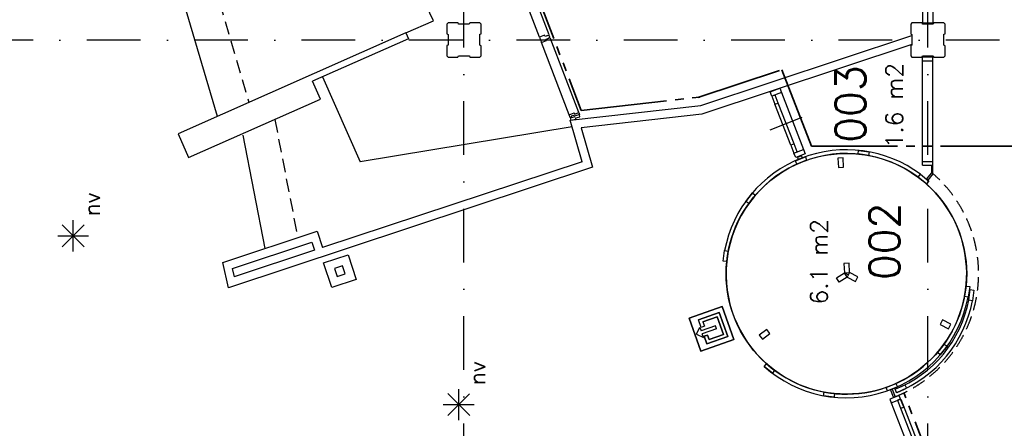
# Model space of a CAD drawing. Extents: x 36324 to 146208, y -50294 to 26426.
# Tile 33 of 39: x 115991 to 127453, y -1720 to 3034. Entities that reach past the tile are written whole.
import ezdxf
from ezdxf.enums import TextEntityAlignment as Align

# ---------------------------------------------------------------- set-up
doc = ezdxf.new("R2010")
doc.units = 0
doc.header["$LTSCALE"] = 100
for name, pattern in [('B0302', [12.5, 6.25, -3.125, 0, -3.125]), ('B0701', [2.34375, 1.5625, -0.78125]), ('B0804', [15, 10, -1, 1, -1, 1, -1])]:
    doc.linetypes.add(name, pattern=pattern)
for name, color, linetype in [('Bouwkundig', 253, 'CONTINUOUS'), ('Bouwkundig tekst', 252, 'CONTINUOUS'), ('Stramien', 252, 'B0302')]:
    doc.layers.add(name, color=color, linetype=linetype)
doc.layers.add('brandscheiding', color=40, linetype='B0804', lineweight=35)
doc.styles.add('bouwk tekst', font='romans.shx')
doc.styles.get("Standard").update_dxf_attribs({"font": 'romans.shx'})

msp = doc.modelspace()

# ---------------------------------------------------------------- linework, layer by layer
at = {"layer": 'Bouwkundig', "linetype": 'Continuous'}
for p, q in [((126502.8, 2996.3), (126502.8, 7239.3)), ((126622.8, 2996.3), (126622.8, 7239.3)), ((126502.8, 2996.3), (126622.8, 2996.3)), ((126377.8, 2848.9), (126377.8, 2743.6)), ((126622.3, 2596.3), (126502.3, 2596.3)), ((126502.3, 1339.3), (126502.3, 2596.3)), ((126502.3, 2556.3), (126622.3, 2556.3)), ((126622.3, 1239.3), (126622.3, 2596.3)), ((124726.8, 2194.3), (124838.8, 2237.3)), ((124746.8, 2142.3), (124726.8, 2194.3)), ((124858.8, 2186.3), (124746.8, 2142.3)), ((124838.8, 2237.3), (124858.8, 2186.3)), ((124858.8, 2186.3), (125116.3, 1524.3)), ((124784.3, 2157.3), (124746.8, 2142.3)), ((124746.8, 2142.3), (124783.3, 2049.3)), ((124783.3, 2049.3), (124820.3, 2064.3)), ((124820.3, 2064.3), (124784.3, 2157.3)), ((125005.3, 1588.3), (124820.3, 2064.3)), ((124968.3, 1574.3), (124783.3, 2049.3)), ((124726.3, 1753.3), (125099.3, 1899.3)), ((125005.3, 1588.3), (124968.3, 1574.3)), ((124968.3, 1574.3), (125004.3, 1481.3)), ((125004.3, 1481.3), (125116.3, 1524.3)), ((125004.3, 1481.3), (125041.8, 1495.3)), ((125041.8, 1495.3), (125005.3, 1588.3)), ((125116.3, 1524.3), (125136.3, 1473.3)), ((125751.3, 1471.3), (125755.8, 1513.3)), ((125755.8, 1513.3), (125880.3, 1496.3)), ((125880.3, 1495.3), (125872.3, 1453.3)), ((125880.3, 1496.3), (125880.3, 1495.3)), ((125024.3, 1429.3), (125004.3, 1481.3)), ((125020.3, 1392.3), (125137.3, 1439.3)), ((125038.3, 1353.3), (125020.3, 1392.3)), ((125136.3, 1473.3), (125024.3, 1429.3)), ((125151.3, 1398.3), (125038.3, 1353.3)), ((125092.8, 1449.3), (125046.3, 1431.3)), ((125046.3, 1431.3), (125054.8, 1408.3)), ((125054.8, 1408.3), (125101.8, 1426.3)), ((125101.8, 1426.3), (125092.8, 1449.3)), ((125137.3, 1439.3), (125151.3, 1398.3)), ((125575.3, 1427.3), (125515.8, 1424.3)), ((125515.8, 1424.3), (125521.3, 1314.3)), ((125581.3, 1317.3), (125575.3, 1427.3)), ((125872.3, 1453.3), (125751.3, 1471.3)), ((126622.3, 1379.3), (126502.3, 1379.3)), ((125521.3, 1314.3), (125581.3, 1317.3)), ((126502.3, 1339.3), (126622.3, 1339.3)), ((126607.3, 1252.3), (126607.3, 1339.3)), ((126450.3, 1200.3), (126476.3, 1235.3)), ((126545.3, 1123.3), (126450.3, 1200.3)), ((126476.3, 1235.3), (126573.8, 1155.3)), ((126573.8, 1155.3), (126545.3, 1123.3)), ((126545.8, 1179.3), (126607.3, 1252.3)), ((126560.8, 1166.3), (126545.8, 1179.3)), ((126622.3, 1239.3), (126560.8, 1166.3)), ((126607.3, 1252.3), (126622.3, 1239.3)), ((124443.8, 920.3), (124521.8, 1019.3)), ((124478.8, 895.3), (124443.8, 920.3)), ((124554.3, 991.3), (124478.8, 895.3)), ((124521.8, 1019.3), (124554.3, 991.3)), ((116613.8, 338.3, 2600), (116613.8, 699.9, 2600)), ((116741.4, 391.9, 2600), (116485.7, 647.6, 2600)), ((116485.7, 391.9, 2600), (116740.1, 646.3, 2600)), ((116433, 519.1, 2600), (116792.8, 519.1, 2600)), ((124179.3, 224.3), (124197.3, 348.3)), ((124197.3, 348.3), (124197.8, 348.3)), ((124197.8, 348.3), (124239.8, 340.3)), ((124239.8, 340.3), (124221.8, 219.3)), ((124221.8, 219.3), (124179.3, 224.3)), ((125646, 202), (125586, 199)), ((125586, 199), (125591.5, 89)), ((125651.5, 92), (125646, 202)), ((125499.5, 29), (125591.5, 89)), ((125532, -21), (125499.5, 29)), ((125624.5, 39), (125532, -21)), ((125591.5, 89), (125651.5, 92)), ((125591.5, 89), (125638, 65.5)), ((125624.5, 39), (125591.5, 89)), ((125651.5, 92), (125624.5, 39)), ((125624.5, 39), (125722, -11)), ((125749.5, 42), (125651.5, 92)), ((125722, -11), (125749.5, 42)), ((126989.8, -185.7), (127007.3, -64.7)), ((127007.3, -64.7), (127050.3, -68.7)), ((127050.3, -68.7), (127032.3, -193.7)), ((127039.3, -227.7), (127056.8, -106.7)), ((127056.8, -106.7), (127099.8, -111.7)), ((127099.8, -111.7), (127081.3, -235.7)), ((127031.8, -193.7), (126989.8, -185.7)), ((127032.3, -193.7), (127031.8, -193.7)), ((127081.3, -235.7), (127039.3, -227.7)), ((124166.9, -302.4, 2600), (123784.1, -438.9, 2600)), ((124303.5, -685.2, 2600), (124166.9, -302.4, 2600)), ((123784.1, -438.9, 2600), (123920.7, -821.7, 2600)), ((124134.1, -371.6, 2600), (123891.7, -458.1, 2600)), ((123923.5, -547.4, 2600), (123891.7, -458.1, 2600)), ((123943.6, -482.7, 2600), (124109.5, -423.5, 2600)), ((124109.5, -423.5, 2600), (124182.3, -627.7, 2600)), ((124234.2, -652.3, 2600), (124134.1, -371.6, 2600)), ((123868.2, -626.1, 2600), (123907.6, -543, 2600)), ((123907.6, -543, 2600), (123923.1, -586.4, 2600)), ((124088.9, -527.2, 2600), (123923.1, -586.4, 2600)), ((123961.8, -533.7, 2600), (123923.5, -547.4, 2600)), ((124101.7, -563, 2600), (123935.8, -622.1, 2600)), ((123943.6, -482.7, 2600), (123961.8, -533.7, 2600)), ((123998.4, -499.1, 2600), (123998.4, -499.1, 2600)), ((124101.7, -563, 2600), (124088.9, -527.2, 2600)), ((124686.9, -569.9), (124599.8, -637.1)), ((124723.3, -616.9), (124686.9, -569.9)), ((126732.3, -459.7), (126705.3, -512.7)), ((126705.3, -512.7), (126803.3, -562.7)), ((126830.3, -509.7), (126732.3, -459.7)), ((126803.3, -562.7), (126830.3, -509.7)), ((123868.2, -626.1, 2600), (123951.3, -665.5, 2600)), ((123920.7, -821.7, 2600), (124303.5, -685.2, 2600)), ((123951.3, -665.5, 2600), (123935.8, -622.1, 2600)), ((123998.2, -635.8, 2600), (123959.9, -649.5, 2600)), ((123959.9, -649.5, 2600), (123991.8, -738.8, 2600)), ((123991.8, -738.8, 2600), (124234.2, -652.3, 2600)), ((124016.4, -686.9, 2600), (123998.2, -635.8, 2600)), ((124182.3, -627.7, 2600), (124016.4, -686.9, 2600)), ((124599.8, -637.1), (124636.3, -684.2)), ((124636.3, -684.2), (124723.3, -616.9)), ((126675.3, -836.7), (126750.8, -740.7)), ((126785.8, -765.7), (126707.8, -864.7)), ((126750.8, -740.7), (126785.8, -765.7)), ((126707.8, -864.7), (126675.3, -836.7)), ((124655.8, -1000.7), (124684.3, -968.7)), ((124753.3, -1079.7), (124655.8, -1000.7)), ((124684.3, -968.7), (124778.8, -1045.7)), ((124778.8, -1045.7), (124753.3, -1079.7)), ((126077.8, -1243.7), (126191.3, -1198.7)), ((126092.3, -1283.7), (126077.8, -1243.7)), ((126208.8, -1237.7), (126092.3, -1284.7)), ((126181.8, -1265.7), (126293.3, -1215.7)), ((126191.3, -1198.7), (126208.8, -1237.7)), ((126312.8, -1253.7), (126197.8, -1305.7)), ((126293.3, -1215.7), (126312.8, -1253.7)), ((121230.3, -1572, 2600), (120974.6, -1316.2, 2600)), ((120974.6, -1572, 2600), (121229, -1317.5, 2600)), ((121102.7, -1625.6, 2600), (121102.7, -1263.9, 2600)), ((125349.3, -1340.7), (125357.3, -1298.7)), ((125473.8, -1358.7), (125349.3, -1340.7)), ((125357.3, -1298.7), (125477.8, -1315.7)), ((125477.8, -1315.7), (125473.8, -1358.7)), ((126092.3, -1284.7), (126092.3, -1283.7)), ((126230.3, -1338.7), (126118.3, -1381.7)), ((126128.8, -1270.7), (126147.3, -1263.7)), ((126163.3, -1359.7), (126128.8, -1270.7)), ((126147.3, -1263.7), (126181.8, -1352.7)), ((126181.8, -1352.7), (126163.3, -1359.7)), ((126197.8, -1304.7), (126181.8, -1265.7)), ((126197.8, -1305.7), (126197.8, -1304.7)), ((126246.3, -1380.7), (126230.3, -1338.7)), ((120921.9, -1444.7, 2600), (121281.7, -1444.7, 2600)), ((126118.3, -1381.7), (126134.8, -1423.7)), ((126134.8, -1423.7), (126246.3, -1380.7)), ((126134.8, -1423.7), (126497.3, -2355.7)), ((126246.3, -1380.7), (126209.3, -1394.7)), ((126209.3, -1394.7), (126245.3, -1487.7)), ((126245.3, -1487.7), (126282.8, -1473.7)), ((126245.3, -1487.7), (126535.3, -2233.7)), ((126282.8, -1473.7), (126246.3, -1380.7)), ((126246.8, -1381.7), (126608.8, -2312.7))]:
    msp.add_line(p, q, dxfattribs=at)
at = {"layer": 'Bouwkundig', "linetype": 'B0701'}
for points in [[(118116.6, 3913.4), (118659.7, 2069.5)], [(118960.5, 1874), (119227.8, 495.3)]]:
    msp.add_lwpolyline(points, dxfattribs=at)
at = {"layer": 'Bouwkundig', "linetype": 'Continuous'}
for points in [[(122041.3, 2831.3), (121720.3, 3671.3)], [(122153.3, 2857.3), (121820.3, 3728.3)], [(117773.7, 3661.8), (118289.2, 1911.8)], [(120807.4, 3020.9), (120552.8, 3558.6)], [(120487.2, 2880), (120807.4, 3020.9)], [(120962.8, 2611.4), (120977.8, 2596.4), (121092.8, 2596.4), (121100.8, 2611.4), (121225.8, 2611.4), (121230.8, 2596.4), (121347.8, 2596.4), (121362.8, 2611.4), (121362.8, 2730.4), (121347.8, 2738.4), (121347.8, 2863.4), (121362.8, 2868.4), (121362.8, 2981.4), (121347.8, 2996.4), (121232.8, 2996.4), (121224.8, 2981.4), (121099.8, 2981.4), (121094.8, 2996.4), (120977.8, 2996.4), (120962.8, 2981.4), (120962.8, 2870.4), (120977.8, 2862.4), (120977.8, 2737.4), (120962.8, 2732.4), (120962.8, 2611.4)], [(126362.8, 2611.4), (126377.8, 2596.4), (126492.8, 2596.4), (126500.8, 2611.4), (126625.8, 2611.4), (126630.8, 2596.4), (126747.8, 2596.4), (126762.8, 2611.4), (126762.8, 2730.4), (126747.8, 2738.4), (126747.8, 2863.4), (126762.8, 2868.4), (126762.8, 2981.4), (126747.8, 2996.4), (126632.8, 2996.4), (126624.8, 2981.4), (126499.8, 2981.4), (126494.8, 2996.4), (126377.8, 2996.4), (126362.8, 2981.4), (126362.8, 2870.4), (126377.8, 2862.4), (126377.8, 2737.4), (126362.8, 2732.4), (126362.8, 2611.4)], [(120487.2, 2880), (117835.3, 1706.3)], [(120487.2, 2880), (120517.6, 2811.1)], [(120517.5, 2811.1), (119401, 2319.4)], [(122386.3, 1928.3), (122065.3, 2768.3)], [(122498.8, 1952.3), (122165.8, 2824.3)], [(123918.4, 2033.6), (126377.8, 2848.9)], [(126377.8, 2743.6), (123932.4, 1934.6)], [(119493.7, 2108.9), (119401, 2319.4)], [(119517.5, 2370.7), (119952.8, 1381.3)], [(117956.3, 1431.7), (119493.7, 2108.9)], [(122386.3, 1928.3), (122445.3, 1950.3)], [(122399.6, 1863.4), (123918.4, 2033.6)], [(122445.3, 1950.3), (122451.3, 1934.3)], [(122451.3, 1934.3), (122498.8, 1952.3)], [(122498.8, 1952.3), (122506.8, 1931.3)], [(122398.3, 1896.3), (122386.3, 1928.3)], [(122506.8, 1931.3), (122497.8, 1929.3), (122498.3, 1926.3), (122446.3, 1910.3), (122443.3, 1920.3), (122409.8, 1910.3), (122412.8, 1900.3), (122398.3, 1896.3)], [(122536.8, 1381.9), (122399.6, 1863.4)], [(122497.8, 1929.3), (122506.8, 1931.3)], [(122498.3, 1926.3), (122497.8, 1929.3)], [(123932.4, 1934.6), (122528.1, 1777.2)], [(122421.6, 1786), (119952.8, 1381.3)], [(122528.1, 1777.2), (122659.3, 1316.9)], [(117835.3, 1706.3), (117956.3, 1431.7)], [(118588.8, 1690.3), (118845.6, 370)], [(122536.8, 1381.9), (119517.1, 383)], [(122659.3, 1316.9), (118421.8, -85.5)], [(118357.2, 208.3), (119454.6, 571.4)], [(119454.6, 571.4), (119517.1, 383)], [(119907.4, 12.6), (119622.7, -81.6), (119528.4, 203.2), (119813.3, 297.4), (119907.5, 12.6)], [(118422.3, -85.3), (118357.2, 208.3)]]:
    msp.add_lwpolyline(points, dxfattribs=at)
for points in [[(122099.8, 2853.3), (122041.3, 2831.3), (122065.3, 2768.3), (122123.8, 2791.3), (122117.8, 2807.3), (122150.8, 2819.3), (122148.8, 2824.3), (122163.3, 2830.3), (122155.8, 2851.3), (122140.8, 2845.3), (122138.8, 2850.3), (122106.3, 2837.3)], [(122513.3, 1904.3), (122508.3, 1926.3), (122499.3, 1923.3), (122498.3, 1926.3), (122446.3, 1910.3), (122448.8, 1901.3), (122415.3, 1891.3), (122412.8, 1901.3), (122398.3, 1896.3), (122405.3, 1864.3), (122466.8, 1877.3), (122463.3, 1893.3)], [(119422.3, 351.3), (118500.8, 46.3), (118491.8, 43.3), (118467.3, 139.3), (119390.8, 445.3)], [(119781.2, 76.1), (119749.7, 171.1), (119654.8, 139.7), (119686.2, 44.7)]]:
    msp.add_lwpolyline(points, close=True, dxfattribs=at)
msp.add_lwpolyline([(124221.8, 219.3, 0.2409207), (124684.2, -968.9)], format="xyb", dxfattribs=at)
at = {"layer": 'Bouwkundig', "linetype": 'Continuous', "elevation": 2600}
for points in [[(123784.1, -438.9), (124166.9, -302.4), (124303.5, -685.2), (123920.7, -821.7), (123784.1, -438.9)], [(123923.5, -547.4), (123891.7, -458.1), (124134.1, -371.6), (124234.2, -652.3), (123991.8, -738.8), (123959.9, -649.5), (123998.2, -635.8), (124016.4, -686.9), (124182.3, -627.7), (124109.5, -423.5), (123943.6, -482.7), (123961.8, -533.7), (123923.5, -547.4)]]:
    msp.add_lwpolyline(points, dxfattribs=at)
at = {"layer": 'Bouwkundig', "linetype": 'Continuous'}
msp.add_circle((125614.7, 77.3), 1400.2, dxfattribs=at)
for centre, radius, start, end in [((125614.8, 77.3), 1443.3, 53.35127, 169.17813), ((125614.8, 77.4), 1399.6, 53.3472, 169.17566), ((125614.8, 77.3), 1400, 228.34452, 48.34422), ((125614.8, 77.5), 1443, 228.3522, 349.16796), ((125663.6, 35.4), 1401, 291.6437, 349.16999), ((125663.7, 35.4), 1443.6, 292.03732, 349.17264)]:
    msp.add_arc(centre, radius, start, end, dxfattribs=at)
at = {"layer": 'Bouwkundig', "linetype": 'B0701'}
msp.add_arc((125614.5, 78.3), 1539.4, 291.62629, 49.03402, dxfattribs=at)
at = {"layer": 'brandscheiding'}
for p, q in [((125209.5, 1560.5), (127776.3, 1560.5)), ((126775.8, -2576.3), (126286, -1316.9))]:
    msp.add_line(p, q, dxfattribs=at)
for points in [[(121851.7, 3747.6), (122527.8, 1978.4), (123907.2, 2133)], [(123886.9, 2128.5), (124862.8, 2452), (125209.5, 1560.5)]]:
    msp.add_lwpolyline(points, dxfattribs=at)
at = {"layer": 'Stramien'}
for p, q in [((121162.8, -49794.2), (121162.8, 26297.9)), ((126562.8, -49794.2), (126562.8, 26297.9)), ((133648.8, 2796.8), (36324.1, 2796.8))]:
    msp.add_line(p, q, dxfattribs=at)

# ---------------------------------------------------------------- texts
at = {"layer": 'Bouwkundig tekst', "linetype": 'Continuous'}
for s, p in [('003', (125835.8, 1602.3)), ('002', (126233.8, 4.3))]:
    msp.add_text(s, height=350, rotation=90, dxfattribs=at).set_placement(p)
for p in [(116829.3, 884.7, 2600), (121318.1, -1079.2, 2600)]:
    msp.add_text('nv', height=185.94, rotation=90, dxfattribs=at).set_placement(p, align=Align.MIDDLE)
at = {"layer": 'Bouwkundig tekst', "linetype": 'Continuous', "char_height": 200, "width": 1805, "attachment_point": 1, "rotation": 90, "style": 'bouwk tekst'}
for s, insert in [('1.6 m2', (126072.3, 1536.4)), ('6.1 m2', (125195.3, -279.6))]:
    msp.add_mtext(s, dxfattribs=dict(at, insert=insert))

doc.saveas('drawing.dxf')
